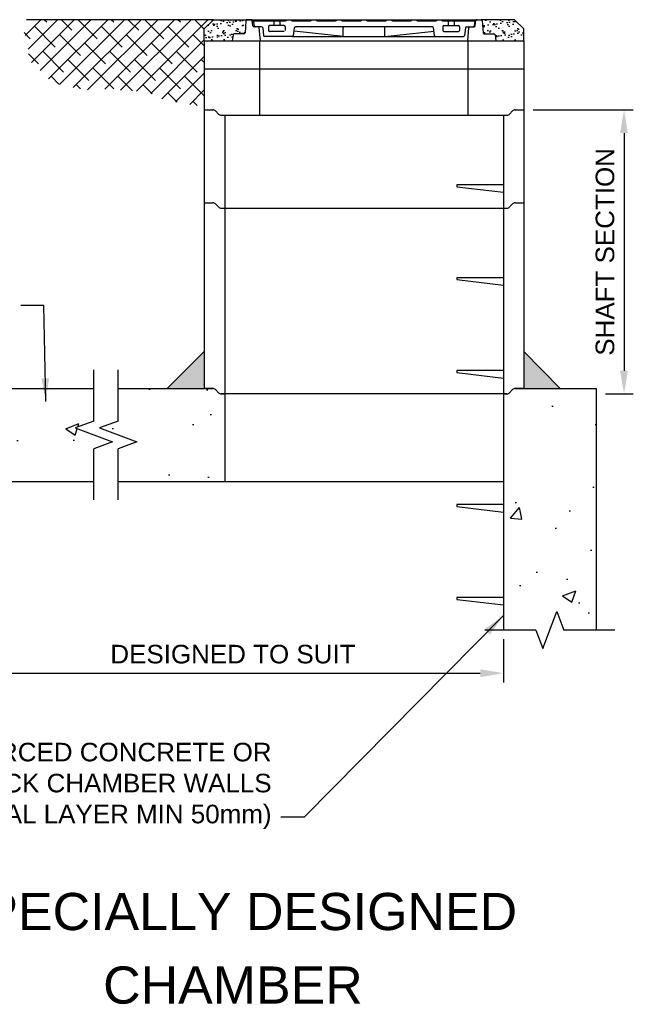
# Model space of a CAD drawing. Header units: millimetres. Extents: x 41998 to 42575, y 59051 to 59371.
# Tile 4 of 7: x 42191 to 42257, y 59255 to 59361. Entities that reach past the tile are written whole.
import ezdxf
from ezdxf.enums import TextEntityAlignment as Align

# ---------------------------------------------------------------- set-up
doc = ezdxf.new("R2010")
doc.units = ezdxf.units.MM
doc.header["$MEASUREMENT"] = 0
for name, color, linetype in [('CAPTIONS 5.0', 3, 'Continuous'), ('DIMS', 1, 'Continuous'), ('GEN2', 7, 'Continuous'), ('GEN3', 4, 'Continuous'), ('HATCH', 253, 'Continuous')]:
    doc.layers.add(name, color=color, linetype=linetype)
doc.styles.add('JW TEXT', font='gbeitc.shx')
doc.styles.add('Style-Arial', font='arial.ttf')
doc.dimstyles.new('JW DIMS', dxfattribs={"dimscale": 0, "dimtxt": 2.5, "dimasz": 2.5, "dimexe": 1, "dimexo": 1, "dimgap": 1, "dimtad": 1, "dimtoh": 1, "dimtxsty": 'JW TEXT', "dimcen": 2.5, "dimadec": 0, "dimazin": 0, "dimtfac": 1, "dimtmove": 0, "dimatfit": 3, "dimfxl": 1, "dimarcsym": 0})

# ---------------------------------------------------------------- blocks, each defined once
blk = doc.blocks.new('*D918')
at = {"layer": 'Defpoints', "color": 0, "transparency": 16777216}
for p in [(42184.43, 59295.09), (42242.65, 59295.09), (42242.65, 59290.44)]:
    blk.add_point(p, dxfattribs=at)
at = {"layer": 'DIMS', "color": 0, "lineweight": -2, "transparency": 16777216}
for p, q in [((42184.43, 59294.09), (42184.43, 59289.44)), ((42242.65, 59294.09), (42242.65, 59289.44)), ((42186.93, 59290.44), (42240.15, 59290.44))]:
    blk.add_line(p, q, dxfattribs=at)
at = {"layer": 'DIMS', "color": 0, "transparency": 16777216}
for points in [[(42186.93, 59290.86), (42186.93, 59290.02), (42184.43, 59290.44)], [(42240.15, 59290.86), (42240.15, 59290.02), (42242.65, 59290.44)]]:
    blk.add_solid(points, dxfattribs=at)
at = {"layer": 'DIMS', "color": 0, "transparency": 16777216, "insert": (42213.54, 59292.48), "char_height": 2, "attachment_point": 5, "style": 'Style-Arial'}
blk.add_mtext('DESIGNED TO SUIT', dxfattribs=at)
blk = doc.blocks.new('*D914')
at = {"layer": 'Defpoints', "color": 0, "transparency": 16777216}
for p in [(42244.85, 59351.08), (42252.65, 59320.5), (42255.63, 59320.5)]:
    blk.add_point(p, dxfattribs=at)
at = {"layer": 'DIMS', "color": 0, "lineweight": -2, "transparency": 16777216}
for p, q in [((42245.85, 59351.08), (42256.63, 59351.08)), ((42255.63, 59348.58), (42255.63, 59323)), ((42253.65, 59320.5), (42256.63, 59320.5))]:
    blk.add_line(p, q, dxfattribs=at)
at = {"layer": 'DIMS', "color": 0, "transparency": 16777216}
for points in [[(42255.21, 59348.58), (42256.04, 59348.58), (42255.63, 59351.08)], [(42255.21, 59323), (42256.04, 59323), (42255.63, 59320.5)]]:
    blk.add_solid(points, dxfattribs=at)
at = {"layer": 'DIMS', "color": 0, "transparency": 16777216, "insert": (42253.59, 59335.79), "char_height": 2, "attachment_point": 5, "rotation": 90, "style": 'Style-Arial'}
blk.add_mtext('SHAFT SECTION', dxfattribs=at)

msp = doc.modelspace()

# ---------------------------------------------------------------- hatches: boundary and pattern name
at = {"layer": 'HATCH'}
h = msp.add_hatch(dxfattribs=at)
h.set_pattern_fill('ANSI38', color=256, scale=0.4, angle=90, style=0)
h.set_pattern_definition([(45, (41380.3591, 58778.1668), (0.8980256, -0.8980256), []), (315, (41380.3591, 58778.1668), (0.8980256, -2.6940768), [3.175, -1.905])])
h.paths.add_polyline_path([(42191.253, 59358.842), (42191.253, 59358.901), (42191.223, 59358.96), (42191.194, 59359.018), (42191.164, 59359.107), (42191.135, 59359.165), (42191.105, 59359.224), (42191.105, 59359.283), (42191.076, 59359.342), (42191.047, 59359.43), (42191.047, 59359.489), (42191.017, 59359.577), (42191.017, 59359.753), (42191.047, 59359.812), (42191.047, 59359.871), (42191.076, 59359.93), (42191.135, 59360.106), (42191.223, 59360.282), (42191.253, 59360.371), (42191.253, 59360.488), (42191.311, 59360.547), (42191.311, 59360.782), (42191.313, 59360.785), (42211.449, 59360.785), (42210.449, 59359.785), (42210.449, 59358.505), (42210.449, 59355.505), (42210.449, 59351.582), (42210.107, 59351.582), (42209.96, 59351.552), (42209.725, 59351.552), (42209.666, 59351.523), (42209.342, 59351.523), (42209.254, 59351.552), (42209.195, 59351.552), (42209.137, 59351.582), (42209.078, 59351.582), (42209.019, 59351.611), (42208.901, 59351.67), (42208.813, 59351.67), (42208.754, 59351.699), (42208.666, 59351.699), (42208.607, 59351.729), (42208.372, 59351.729), (42208.313, 59351.758), (42208.195, 59351.817), (42207.989, 59351.817), (42207.931, 59351.846), (42207.813, 59351.846), (42207.725, 59351.876), (42207.666, 59351.876), (42207.607, 59351.905), (42207.46, 59351.905), (42207.372, 59351.935), (42207.313, 59351.935), (42207.254, 59351.964), (42207.019, 59351.964), (42206.96, 59351.993), (42206.901, 59352.023), (42206.754, 59352.023), (42206.636, 59352.082), (42206.489, 59352.082), (42206.43, 59352.111), (42206.342, 59352.14), (42206.254, 59352.14), (42206.166, 59352.17), (42206.107, 59352.17), (42206.048, 59352.199), (42205.989, 59352.199), (42205.93, 59352.228), (42205.872, 59352.258), (42205.813, 59352.287), (42205.724, 59352.346), (42205.666, 59352.405), (42205.607, 59352.434), (42205.548, 59352.493), (42205.519, 59352.552), (42205.46, 59352.581), (42205.372, 59352.669), (42205.195, 59352.728), (42205.136, 59352.758), (42205.019, 59352.787), (42204.96, 59352.787), (42204.842, 59352.816), (42204.783, 59352.816), (42204.695, 59352.846), (42204.636, 59352.846), (42204.548, 59352.875), (42204.342, 59352.875), (42204.254, 59352.905), (42204.195, 59352.905), (42204.136, 59352.934), (42204.048, 59352.934), (42203.96, 59352.963), (42203.783, 59352.963), (42203.724, 59352.993), (42203.665, 59352.993), (42203.607, 59353.022), (42203.489, 59353.022), (42203.43, 59353.052), (42203.342, 59353.081), (42203.195, 59353.081), (42203.136, 59353.11), (42201.842, 59353.11), (42201.783, 59353.14), (42201.724, 59353.14), (42201.665, 59353.169), (42201.606, 59353.169), (42201.518, 59353.198), (42201.459, 59353.198), (42201.401, 59353.228), (42201.165, 59353.228), (42201.077, 59353.257), (42201.018, 59353.257), (42200.959, 59353.287), (42200.371, 59353.287), (42200.283, 59353.257), (42200.018, 59353.257), (42199.93, 59353.287), (42199.842, 59353.287), (42199.724, 59353.316), (42198.812, 59353.316), (42198.724, 59353.287), (42198.371, 59353.287), (42198.283, 59353.257), (42198.165, 59353.257), (42198.077, 59353.228), (42197.724, 59353.228), (42197.665, 59353.257), (42197.606, 59353.316), (42197.518, 59353.345), (42196.782, 59353.345), (42196.694, 59353.375), (42196.577, 59353.375), (42196.518, 59353.404), (42196.459, 59353.434), (42196.371, 59353.463), (42196.312, 59353.492), (42196.224, 59353.522), (42196.135, 59353.551), (42196.077, 59353.551), (42196.018, 59353.61), (42195.959, 59353.61), (42195.871, 59353.639), (42195.812, 59353.669), (42195.724, 59353.698), (42195.665, 59353.698), (42195.606, 59353.728), (42195.518, 59353.728), (42195.459, 59353.757), (42195.224, 59353.757), (42195.165, 59353.786), (42195.018, 59353.786), (42194.959, 59353.816), (42194.9, 59353.816), (42194.841, 59353.845), (42194.782, 59353.875), (42194.723, 59353.904), (42194.635, 59353.933), (42194.518, 59354.012), (42194.4, 59354.051), (42194.341, 59354.08), (42194.253, 59354.08), (42194.194, 59354.139), (42194.135, 59354.168), (42194.076, 59354.198), (42194.018, 59354.227), (42193.959, 59354.257), (42193.87, 59354.286), (42193.812, 59354.315), (42193.753, 59354.404), (42193.694, 59354.404), (42193.576, 59354.521), (42193.517, 59354.551), (42193.459, 59354.639), (42193.4, 59354.668), (42193.341, 59354.727), (42193.282, 59354.786), (42193.194, 59354.815), (42193.194, 59354.874), (42193.135, 59354.903), (42193.135, 59354.962), (42193.076, 59354.991), (42193.047, 59355.08), (42192.988, 59355.109), (42192.929, 59355.197), (42192.87, 59355.227), (42192.841, 59355.285), (42192.753, 59355.315), (42192.694, 59355.403), (42192.606, 59355.432), (42192.547, 59355.491), (42192.488, 59355.521), (42192.429, 59355.579), (42192.37, 59355.609), (42192.311, 59355.668), (42192.253, 59355.697), (42192.194, 59355.756), (42192.135, 59355.815), (42192.106, 59355.873), (42192.047, 59355.903), (42192.017, 59355.961), (42191.958, 59355.991), (42191.929, 59356.079), (42191.87, 59356.079), (42191.87, 59356.138), (42191.782, 59356.226), (42191.782, 59356.285), (42191.723, 59356.344), (42191.723, 59356.402), (42191.664, 59356.461), (42191.635, 59356.549), (42191.606, 59356.638), (42191.606, 59356.696), (42191.576, 59356.755), (42191.576, 59356.843), (42191.547, 59356.931), (42191.547, 59357.137), (42191.517, 59357.196), (42191.517, 59357.343), (42191.488, 59357.402), (42191.488, 59357.696), (42191.517, 59357.755), (42191.517, 59358.019), (42191.488, 59358.078), (42191.488, 59358.254), (42191.458, 59358.313), (42191.429, 59358.372), (42191.429, 59358.431), (42191.4, 59358.489), (42191.4, 59358.548), (42191.341, 59358.666), (42191.311, 59358.724), (42191.311, 59358.783)])
h = msp.add_hatch(dxfattribs=at)
h.set_pattern_fill('AR-SAND', color=256, scale=0.02, style=0)
h.set_pattern_definition([(37.5, (43074.93855, 58778.1668), (-0.0320006, 0.9788265), [0, -0.77216, 0, -0.8636, 0, -0.8255]), (7.5, (43074.9386, 58778.1668), (0.8990466, 1.4336502), [0, -0.41656, 0, -0.69596, 0, -0.2667]), (327.5, (43074.3137, 58778.1668), (1.58198474, 0.0028744), [0, -0.254, 0, -0.9144, 0, -1.1938]), (317.5, (43074.3137, 58778.1668), (1.5271129, 0.4458586), [0, -0.127, 0, -0.59944, 0, -0.6858])])
h.paths.add_polyline_path([(42240.238, 59360.785, -0.3913221), (42240.358, 59360.674), (42240.46, 59359.375, 0.3913221), (42240.58, 59359.265), (42241.626, 59359.265, -0.3690552), (42241.745, 59359.163), (42241.849, 59358.505), (42244.849, 59358.505), (42244.849, 59359.785), (42243.849, 59360.785)])
h.paths.add_polyline_path([(42213.671, 59359.265), (42214.718, 59359.265, 0.3913221), (42214.838, 59359.375), (42214.94, 59360.674, -0.3913221), (42215.06, 59360.785), (42211.449, 59360.785), (42210.449, 59359.785), (42210.449, 59358.505), (42213.449, 59358.505), (42213.553, 59359.163, -0.3690552)])
h = msp.add_hatch(dxfattribs=at)
h.set_pattern_fill('AR-SAND', color=256, scale=0.02, style=0)
h.set_pattern_definition([(37.5, (42659.6629, 58360.4315), (-0.0320006, 0.9788265), [0, -0.77216, 0, -0.8636, 0, -0.8255]), (7.5, (42659.6629, 58360.4315), (0.8990466, 1.4336502), [0, -0.41656, 0, -0.69596, 0, -0.2667]), (327.5, (42659.038, 58360.4315), (1.58198474, 0.0028744), [0, -0.254, 0, -0.9144, 0, -1.1938]), (317.5, (42659.038, 58360.4315), (1.5271129, 0.4458586), [0, -0.127, 0, -0.59944, 0, -0.6858])])
h.paths.add_polyline_path([(42210.449, 59321.085), (42210.449, 59325.085), (42206.449, 59321.085)])
h.paths.add_polyline_path([(42244.849, 59325.085), (42244.849, 59321.085), (42248.749, 59321.085)])
h = msp.add_hatch(dxfattribs=at)
h.set_pattern_fill('AR-CONC', color=256, scale=0.08, style=0)
h.set_pattern_definition([(50, (41868.185, 59009.1), (14.57477, -1.27513), [1.524, -16.764]), (355, (41868.185, 59009.1), (-2.81943, 15.28453), [1.2192, -13.4112]), (100.451, (41869.399, 59008.994), (11.7554, 14.00934), [1.2952, -14.2472]), (46.184, (41868.185, 59013.164), (21.6863, -3.3634), [2.286, -25.146]), (96.6356, (41869.992, 59012.884), (18.9923, 19.794), [1.9428, -21.3708]), (351.184, (41868.185, 59013.164), (18.9924, 19.794), [1.8288, -20.1168]), (21, (41870.217, 59012.148), (12.1292, -8.18124), [1.524, -16.764]), (326, (41870.217, 59012.148), (4.94416, 14.73504), [1.2192, -13.4112]), (71.4514, (41871.227, 59011.466), (17.0733, 6.55383), [1.2952, -14.2472]), (37.5, (41868.1846, 59009.1), (0.24709, 6.764403), [0, -13.24864, 0, -13.6144, 0, -13.462]), (7.5, (41868.1846, 59009.1), (5.34557, 8.01445), [0, -7.76224, 0, -12.94384, 0, -5.1308]), (327.5, (41863.653, 59009.1), (10.84725, -0.4583), [0, -5.08, 0, -15.8496, 0, -21.0312]), (317.5, (41861.621, 59009.1), (11.85033, 2.03412), [0, -6.604, 0, -10.52576, 0, -14.9352])])
h.paths.add_polyline_path([(42196.562, 59316.835), (42198.562, 59317.585), (42198.562, 59321.085), (42174.426, 59321.085), (42174.426, 59295.086), (42177.926, 59295.086), (42178.676, 59293.086), (42180.176, 59297.086), (42180.926, 59295.086), (42184.426, 59295.086), (42184.426, 59311.085), (42198.562, 59311.085), (42198.562, 59314.585), (42200.562, 59315.335)])
h.paths.add_polyline_path([(42212.649, 59320.505), (42212.271, 59320.505, -0.2058197), (42211.981, 59320.629), (42211.667, 59320.96, 0.2058197), (42211.377, 59321.085), (42210.449, 59321.085), (42201.184, 59321.085), (42201.184, 59317.585), (42199.184, 59316.835), (42203.184, 59315.335), (42201.184, 59314.585), (42201.184, 59311.085), (42212.649, 59311.085)])
h.paths.add_polyline_path([(42252.649, 59321.085), (42244.849, 59321.085), (42243.921, 59321.085, 0.2058197), (42243.631, 59320.96), (42243.317, 59320.629, -0.2058197), (42243.027, 59320.505), (42242.649, 59320.505), (42242.649, 59311.085), (42242.649, 59295.086), (42246.149, 59295.086), (42246.899, 59293.086), (42248.399, 59297.086), (42249.149, 59295.086), (42252.649, 59295.086)])

# ---------------------------------------------------------------- linework, layer by layer
at = {"layer": 'GEN2'}
for p, q in [((42211.449, 59360.785), (42191.313, 59360.785)), ((42215.486, 59360.785), (42239.811, 59360.785)), ((42216.529, 59360.785), (42217.169, 59360.785)), ((42238.129, 59360.785), (42238.129, 59360.785)), ((42238.209, 59360.785), (42238.209, 59360.785)), ((42238.689, 59360.785), (42238.689, 59360.785)), ((42238.769, 59360.785), (42238.769, 59360.785)), ((42219.942, 59358.985), (42235.356, 59358.985)), ((42225.409, 59358.985), (42220.115, 59359.559)), ((42225.409, 59358.985), (42225.409, 59359.905)), ((42229.889, 59358.985), (42229.889, 59359.905)), ((42229.889, 59358.985), (42235.183, 59359.559)), ((42216.449, 59358.505), (42238.849, 59358.505)), ((42216.489, 59358.505), (42238.809, 59358.505)), ((42216.449, 59355.505), (42238.849, 59355.505)), ((42216.449, 59355.505), (42238.849, 59355.505)), ((42216.449, 59350.505), (42238.849, 59350.505)), ((42237.649, 59343.005), (42237.649, 59342.805)), ((42242.649, 59343.005), (42237.649, 59343.005)), ((42237.649, 59342.805), (42242.649, 59342.205)), ((42212.649, 59340.505), (42242.649, 59340.505)), ((42237.649, 59333.005), (42237.649, 59332.805)), ((42242.649, 59333.005), (42237.649, 59333.005)), ((42237.649, 59332.805), (42242.649, 59332.205)), ((42198.562, 59317.585), (42198.562, 59323.085)), ((42201.184, 59317.585), (42201.184, 59323.085)), ((42237.649, 59323.005), (42237.649, 59322.805)), ((42242.649, 59323.005), (42237.649, 59323.005)), ((42237.649, 59322.805), (42242.649, 59322.205)), ((42242.649, 59320.505), (42212.649, 59320.505)), ((42198.562, 59317.585), (42196.562, 59316.835)), ((42201.184, 59317.585), (42199.184, 59316.835)), ((42196.562, 59316.835), (42200.562, 59315.335)), ((42199.184, 59316.835), (42203.184, 59315.335)), ((42200.562, 59315.335), (42198.562, 59314.585)), ((42198.562, 59309.085), (42198.562, 59314.585)), ((42203.184, 59315.335), (42201.184, 59314.585)), ((42201.184, 59309.085), (42201.184, 59314.585)), ((42212.649, 59311.085), (42242.649, 59311.085)), ((42237.649, 59308.585), (42237.649, 59308.385)), ((42242.649, 59308.585), (42237.649, 59308.585)), ((42237.649, 59308.385), (42242.649, 59307.785)), ((42237.649, 59298.585), (42237.649, 59298.385)), ((42242.649, 59298.585), (42237.649, 59298.585)), ((42237.649, 59298.385), (42242.649, 59297.785)), ((42246.899, 59293.086), (42248.399, 59297.086)), ((42248.399, 59297.086), (42249.149, 59295.086)), ((42246.149, 59295.086), (42240.649, 59295.086)), ((42246.149, 59295.086), (42246.899, 59293.086)), ((42254.649, 59295.086), (42249.149, 59295.086))]:
    msp.add_line(p, q, dxfattribs=at)
for centre, start, end in [((42216.489, 59360.785), 270, 0), ((42217.209, 59360.785), 180, 270), ((42225.529, 59359.905), 90, 180), ((42229.769, 59359.905), 0, 90), ((42238.089, 59360.785), 270, 0), ((42238.809, 59360.785), 180, 270)]:
    msp.add_arc(centre, 0.12, start, end, dxfattribs=at)
at = {"layer": 'GEN3'}
for p, q in [((42214.94, 59360.674), (42214.838, 59359.375)), ((42215.06, 59360.785), (42215.486, 59360.785)), ((42215.486, 59360.785), (42215.06, 59360.785)), ((42215.693, 59360.126), (42215.605, 59360.683)), ((42215.709, 59360.665), (42219.189, 59360.665)), ((42215.709, 59360.665), (42215.81, 59360.122)), ((42216.622, 59360.025), (42215.811, 59360.025)), ((42217.369, 59360.025), (42217.369, 59359.625)), ((42219.049, 59360.145), (42217.489, 59360.145)), ((42217.949, 59360.665), (42217.949, 59360.145)), ((42218.589, 59360.665), (42218.589, 59360.145)), ((42219.169, 59360.025), (42219.169, 59359.625)), ((42219.909, 59360.665), (42221.889, 59360.665)), ((42235.022, 59360.025), (42220.276, 59360.025)), ((42222.609, 59360.665), (42224.589, 59360.665)), ((42225.309, 59360.665), (42227.289, 59360.665)), ((42228.009, 59360.665), (42229.989, 59360.665)), ((42230.709, 59360.665), (42232.689, 59360.665)), ((42233.409, 59360.665), (42235.389, 59360.665)), ((42236.109, 59360.665), (42239.589, 59360.665)), ((42236.129, 59360.025), (42236.129, 59359.625)), ((42236.249, 59360.145), (42237.809, 59360.145)), ((42236.709, 59360.665), (42236.709, 59360.145)), ((42237.349, 59360.665), (42237.349, 59360.145)), ((42237.929, 59360.025), (42237.929, 59359.625)), ((42238.676, 59360.025), (42239.486, 59360.025)), ((42239.589, 59360.665), (42239.487, 59360.122)), ((42239.605, 59360.126), (42239.693, 59360.683)), ((42239.811, 59360.785), (42240.238, 59360.785)), ((42240.358, 59360.674), (42240.46, 59359.375)), ((42213.553, 59359.163), (42213.449, 59358.505)), ((42214.718, 59359.265), (42213.671, 59359.265)), ((42216.489, 59358.505), (42216.378, 59359.914)), ((42216.741, 59359.918), (42216.837, 59359.091)), ((42219.942, 59358.985), (42216.956, 59358.985)), ((42219.049, 59359.505), (42217.489, 59359.505)), ((42220.061, 59359.091), (42220.157, 59359.918)), ((42235.237, 59359.091), (42235.141, 59359.918)), ((42235.356, 59358.985), (42238.342, 59358.985)), ((42236.249, 59359.505), (42237.809, 59359.505)), ((42238.557, 59359.918), (42238.461, 59359.091)), ((42238.809, 59358.505), (42238.92, 59359.914)), ((42240.58, 59359.265), (42241.626, 59359.265)), ((42241.745, 59359.163), (42241.849, 59358.505)), ((42210.449, 59358.505), (42216.449, 59358.505)), ((42210.449, 59358.505), (42210.449, 59355.505)), ((42213.449, 59358.505), (42216.489, 59358.505)), ((42216.449, 59355.505), (42216.449, 59358.505)), ((42238.809, 59358.505), (42241.849, 59358.505)), ((42238.849, 59358.505), (42244.849, 59358.505)), ((42238.849, 59355.505), (42238.849, 59358.505)), ((42244.849, 59358.505), (42244.849, 59355.505)), ((42210.449, 59355.505), (42216.449, 59355.505)), ((42210.449, 59355.505), (42216.449, 59355.505)), ((42210.449, 59355.505), (42210.449, 59351.085)), ((42216.449, 59350.505), (42216.449, 59355.505)), ((42238.849, 59355.505), (42244.849, 59355.505)), ((42238.849, 59350.505), (42238.849, 59355.505)), ((42238.849, 59355.505), (42244.849, 59355.505)), ((42244.849, 59355.505), (42244.849, 59351.085)), ((42210.449, 59351.085), (42210.449, 59341.085)), ((42210.449, 59351.085), (42211.377, 59351.085)), ((42210.449, 59351.085), (42211.377, 59351.085)), ((42211.667, 59350.96), (42211.981, 59350.629)), ((42211.667, 59350.96), (42211.981, 59350.629)), ((42212.271, 59350.505), (42216.449, 59350.505)), ((42212.271, 59350.505), (42212.649, 59350.505)), ((42212.649, 59350.505), (42212.649, 59340.505)), ((42238.849, 59350.505), (42243.027, 59350.505)), ((42242.649, 59350.505), (42242.649, 59340.505)), ((42242.649, 59350.505), (42243.027, 59350.505)), ((42243.631, 59350.96), (42243.317, 59350.629)), ((42243.631, 59350.96), (42243.317, 59350.629)), ((42243.921, 59351.085), (42244.849, 59351.085)), ((42243.921, 59351.085), (42244.849, 59351.085)), ((42244.849, 59351.085), (42244.849, 59341.085)), ((42210.449, 59341.085), (42211.377, 59341.085)), ((42210.449, 59341.085), (42211.377, 59341.085)), ((42210.449, 59341.085), (42210.449, 59321.085)), ((42211.667, 59340.96), (42211.981, 59340.629)), ((42211.667, 59340.96), (42211.981, 59340.629)), ((42243.631, 59340.96), (42243.317, 59340.629)), ((42243.631, 59340.96), (42243.317, 59340.629)), ((42243.921, 59341.085), (42244.849, 59341.085)), ((42243.921, 59341.085), (42244.849, 59341.085)), ((42244.849, 59341.085), (42244.849, 59321.085)), ((42212.271, 59340.505), (42212.649, 59340.505)), ((42212.271, 59340.505), (42212.649, 59340.505)), ((42212.649, 59340.505), (42212.649, 59311.085)), ((42242.649, 59340.505), (42242.649, 59311.085)), ((42242.649, 59340.505), (42243.027, 59340.505)), ((42242.649, 59340.505), (42243.027, 59340.505)), ((42210.449, 59325.085), (42206.449, 59321.085)), ((42244.849, 59325.085), (42248.749, 59321.085)), ((42174.426, 59321.085), (42198.562, 59321.085)), ((42201.184, 59321.085), (42210.449, 59321.085)), ((42211.377, 59321.085), (42210.449, 59321.085)), ((42210.449, 59321.085), (42211.377, 59321.085)), ((42211.667, 59320.96), (42211.981, 59320.629)), ((42211.667, 59320.96), (42211.981, 59320.629)), ((42243.631, 59320.96), (42243.317, 59320.629)), ((42243.631, 59320.96), (42243.317, 59320.629)), ((42244.849, 59321.085), (42243.921, 59321.085)), ((42243.921, 59321.085), (42244.849, 59321.085)), ((42244.849, 59321.085), (42243.921, 59321.085)), ((42244.849, 59321.085), (42252.649, 59321.085)), ((42252.649, 59321.085), (42252.649, 59295.086)), ((42212.271, 59320.505), (42212.649, 59320.505)), ((42212.649, 59320.505), (42212.271, 59320.505)), ((42242.649, 59320.505), (42243.027, 59320.505)), ((42243.027, 59320.505), (42242.649, 59320.505)), ((42184.426, 59311.085), (42198.562, 59311.085)), ((42201.184, 59311.085), (42212.649, 59311.085)), ((42242.649, 59311.085), (42242.649, 59295.086))]:
    msp.add_line(p, q, dxfattribs=at)
for points in [[(42210.449, 59358.505), (42210.449, 59359.785), (42211.449, 59360.785), (42215.06, 59360.785)], [(42244.849, 59358.505), (42244.849, 59359.785), (42243.849, 59360.785), (42240.238, 59360.785)]]:
    msp.add_lwpolyline(points, dxfattribs=at)
for centre, radius, start, end in [((42215.06, 59360.665), 0.12, 90, 175.48601), ((42215.486, 59360.665), 0.12, 8.97263, 90), ((42215.811, 59360.145), 0.12, 188.97263, 270), ((42215.928, 59360.145), 0.12, 190.61966, 270), ((42216.258, 59359.905), 0.12, 4.51399, 90), ((42216.622, 59359.905), 0.12, 6.58194, 90), ((42217.489, 59360.025), 0.12, 90, 180), ((42219.049, 59360.025), 0.12, 0, 90), ((42219.189, 59360.785), 0.12, 270, 0), ((42219.909, 59360.785), 0.12, 180, 270), ((42220.276, 59359.905), 0.12, 90, 173.41806), ((42221.889, 59360.785), 0.12, 270, 0), ((42222.609, 59360.785), 0.12, 180, 270), ((42224.589, 59360.785), 0.12, 270, 0), ((42225.309, 59360.785), 0.12, 180, 270), ((42227.289, 59360.785), 0.12, 270, 0), ((42228.009, 59360.785), 0.12, 180, 270), ((42229.989, 59360.785), 0.12, 270, 0), ((42230.709, 59360.785), 0.12, 180, 270), ((42232.689, 59360.785), 0.12, 270, 0), ((42233.409, 59360.785), 0.12, 180, 270), ((42235.022, 59359.905), 0.12, 6.58194, 90), ((42235.389, 59360.785), 0.12, 270, 0), ((42236.109, 59360.785), 0.12, 180, 270), ((42236.249, 59360.025), 0.12, 90, 180), ((42237.809, 59360.025), 0.12, 0, 90), ((42238.676, 59359.905), 0.12, 90, 173.41806), ((42239.04, 59359.905), 0.12, 90, 175.48601), ((42239.369, 59360.145), 0.12, 270, 349.38034), ((42239.486, 59360.145), 0.12, 270, 351.02737), ((42239.811, 59360.665), 0.12, 90, 171.02737), ((42240.238, 59360.665), 0.12, 4.51399, 90), ((42213.671, 59359.145), 0.12, 90, 171.02737), ((42214.718, 59359.385), 0.12, 270, 355.48601), ((42216.956, 59359.105), 0.12, 186.58194, 270), ((42217.489, 59359.625), 0.12, 180, 270), ((42219.942, 59359.105), 0.12, 270, 353.41806), ((42235.356, 59359.105), 0.12, 186.58194, 270), ((42236.249, 59359.625), 0.12, 180, 270), ((42237.809, 59359.625), 0.12, 270, 0), ((42238.342, 59359.105), 0.12, 270, 353.41806), ((42240.58, 59359.385), 0.12, 184.51399, 270), ((42241.626, 59359.145), 0.12, 8.97263, 90), ((42211.377, 59350.685), 0.4, 43.47923, 90), ((42211.377, 59350.685), 0.4, 43.47923, 90), ((42212.271, 59350.905), 0.4, 223.47923, 270), ((42212.271, 59350.905), 0.4, 223.47923, 270), ((42243.027, 59350.905), 0.4, 270, 316.52077), ((42243.027, 59350.905), 0.4, 270, 316.52077), ((42243.921, 59350.685), 0.4, 90, 136.52077), ((42243.921, 59350.685), 0.4, 90, 136.52077), ((42211.377, 59340.685), 0.4, 43.47923, 90), ((42211.377, 59340.685), 0.4, 43.47923, 90), ((42243.921, 59340.685), 0.4, 90, 136.52077), ((42243.921, 59340.685), 0.4, 90, 136.52077), ((42212.271, 59340.905), 0.4, 223.47923, 270), ((42212.271, 59340.905), 0.4, 223.47923, 270), ((42243.027, 59340.905), 0.4, 270, 316.52077), ((42243.027, 59340.905), 0.4, 270, 316.52077), ((42211.377, 59320.685), 0.4, 43.47923, 90), ((42211.377, 59320.685), 0.4, 43.47923, 90), ((42243.921, 59320.685), 0.4, 90, 136.52077), ((42243.921, 59320.685), 0.4, 90, 136.52077), ((42212.271, 59320.905), 0.4, 223.47923, 270), ((42212.271, 59320.905), 0.4, 223.47923, 270), ((42243.027, 59320.905), 0.4, 270, 316.52077), ((42243.027, 59320.905), 0.4, 270, 316.52077)]:
    msp.add_arc(centre, radius, start, end, dxfattribs=at)

# ---------------------------------------------------------------- texts
at = {"layer": 'CAPTIONS 5.0', "style": 'Style-Arial'}
for s, p in [('SPECIALLY DESIGNED', (42213.538, 59262.785)), ('CHAMBER', (42213.538, 59254.869))]:
    msp.add_text(s, height=4, dxfattribs=at).set_placement(p, align=Align.CENTER)
at = {"layer": 'DIMS', "insert": (42217.697, 59273.678), "char_height": 2, "attachment_point": 9, "style": 'Style-Arial'}
msp.add_mtext('REINFORCED CONCRETE OR\\PDOUBLE BRICK CHAMBER WALLS\\P(SACRIFICIAL LAYER MIN 50mm)', dxfattribs=at)

# ---------------------------------------------------------------- dimensions: what is measured, and where the dimension line sits
at = {"layer": 'DIMS'}
dim = msp.add_linear_dim(base=(42255.628, 59320.505), p1=(42244.849, 59351.085), p2=(42252.649, 59320.505), angle=90, text='SHAFT SECTION', dimstyle='JW DIMS', override={"dimscale": 1, "dimtxt": 2, "dimtxsty": 'Style-Arial'}, dxfattribs=at)
dim.commit()
dim.dimension.update_dxf_attribs({"geometry": '*D914', "text_midpoint": (42253.593, 59335.795)})
dim = msp.add_linear_dim(base=(42242.649, 59290.442), p1=(42184.426, 59295.086), p2=(42242.649, 59295.086), text='DESIGNED TO SUIT', dimstyle='JW DIMS', override={"dimscale": 1, "dimtxt": 2, "dimtxsty": 'Style-Arial'}, dxfattribs=at)
dim.commit()
dim.dimension.update_dxf_attribs({"geometry": '*D918', "text_midpoint": (42213.538, 59292.476)})

# ---------------------------------------------------------------- leaders
at = {"layer": 'DIMS', "annotation_type": 0, "has_hookline": 1, "hookline_direction": 1}
for points, text_width in [([(42193.391, 59319.668), (42193.196, 59330.037), (42190.696, 59330.037)], 34.557), ([(42242.649, 59296.653), (42221.197, 59274.928), (42218.697, 59274.928)], 45.439)]:
    msp.add_leader(points, dimstyle='JW DIMS', override={"dimscale": 1, "dimtad": 0}, dxfattribs=dict(at, text_width=text_width))

doc.saveas('drawing.dxf')
